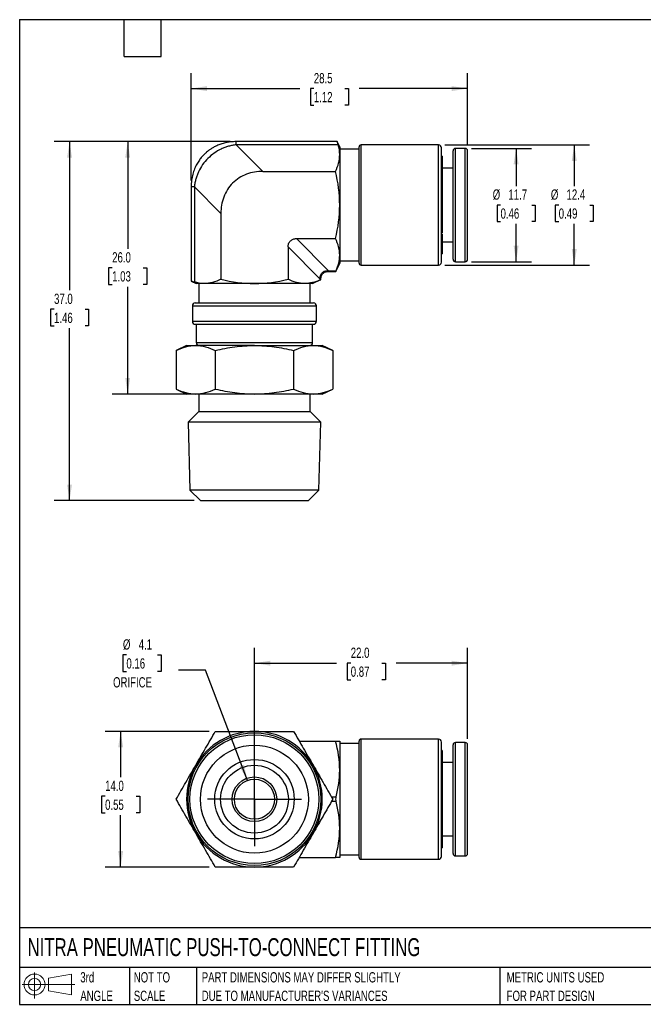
# Model space of a CAD drawing. Header units: millimetres. Extents: x 3 to 137, y 3 to 105.
# Tile 1 of 2: x 3 to 68, y 3 to 105. Entities that reach past the tile are written whole.
import ezdxf

# ---------------------------------------------------------------- set-up
doc = ezdxf.new("R2010")
doc.units = ezdxf.units.MM
doc.header["$LTSCALE"] = 0.5
doc.linetypes.add('SLD-Center', pattern=[19.05, 15.24, -1.27, 1.27, -1.27])
doc.linetypes.add('SLD-Solid', pattern=[0])
doc.layers.add('CENTER', color=40, linetype='SLD-Center')
doc.layers.add('SLD-DEFPOINTS', color=7, linetype='Continuous')
doc.layers.add('DIMENSIONS', color=140, linetype='SLD-Solid', lineweight=25)
doc.layers.add('TEXT', color=140, linetype='SLD-Solid', lineweight=25)
doc.styles.add('SLDTEXTSTYLE0', font='TXT', dxfattribs={"width": 0.7})
doc.dimstyles.new('SLDDIMSTYLE0', dxfattribs={"dimtxt": 1.079004, "dimasz": 1.651, "dimexe": 0, "dimexo": 0.0625, "dimgap": 0.269751, "dimtad": 0, "dimtih": 1, "dimtoh": 1, "dimdec": 1, "dimrnd": 1e-09, "dimzin": 4, "dimdsep": 46, "dimtxsty": 'SLDTEXTSTYLE0', "dimsah": 1, "dimcen": 0.09, "dimadec": 0, "dimazin": 1, "dimtfac": 1, "dimtdec": 1, "dimtofl": 0, "dimtmove": 0, "dimatfit": 3, "dimfxl": 0, "dimfrac": 2, "dimtolj": 1, "dimtzin": 12, "dimarcsym": 0})
doc.dimstyles.new('SLDDIMSTYLE1', dxfattribs={"dimtxt": 1.079004, "dimasz": 1.651, "dimexe": 0, "dimexo": 0.0625, "dimgap": 0.269751, "dimtad": 0, "dimtih": 1, "dimtoh": 1, "dimdec": 1, "dimrnd": 1e-09, "dimzin": 12, "dimdsep": 46, "dimtxsty": 'SLDTEXTSTYLE0', "dimsah": 1, "dimcen": 0.09, "dimadec": 0, "dimazin": 3, "dimtfac": 1, "dimtdec": 1, "dimtofl": 0, "dimtmove": 0, "dimatfit": 3, "dimfxl": 0, "dimfrac": 2, "dimtolj": 1, "dimtzin": 12, "dimarcsym": 0})
doc.dimstyles.new('SLDDIMSTYLE3', dxfattribs={"dimtxt": 1.079004, "dimasz": 1.651, "dimexe": 0, "dimexo": 0.0625, "dimgap": 0.269751, "dimtad": 0, "dimtih": 1, "dimtoh": 1, "dimdec": 1, "dimrnd": 1e-09, "dimzin": 12, "dimdsep": 46, "dimtxsty": 'SLDTEXTSTYLE0', "dimsah": 1, "dimcen": 0, "dimadec": 0, "dimazin": 3, "dimtfac": 1, "dimtdec": 1, "dimtofl": 0, "dimtmove": 0, "dimatfit": 3, "dimfxl": 0, "dimfrac": 2, "dimtolj": 1, "dimtzin": 12, "dimarcsym": 0})

# ---------------------------------------------------------------- blocks, each defined once
blk = doc.blocks.new('Block11')
at = {"color": 7, "linetype": 'SLD-Solid', "lineweight": 18}
for p, q in [((1.29, 2.66), (1.29, 0)), ((2.74, 2.08), (5.09, 2.52)), ((2.74, 0.8), (2.74, 2.08)), ((5.09, 2.52), (5.09, 0.37)), ((0, 1.44), (5.44, 1.44)), ((2.74, 0.8), (5.09, 0.37))]:
    blk.add_line(p, q, dxfattribs=at)
for radius in [1.08, 0.643]:
    blk.add_circle((1.29, 1.44), radius, dxfattribs=at)
blk = doc.blocks.new('Block12')
at = {"layer": 'SLD-DEFPOINTS'}
blk.add_blockref('Block11', (0, 0), dxfattribs=at)
blk = doc.blocks.new('SW_NOTE_0_2')
at = {"layer": 'TEXT', "color": 0, "char_height": 1.0583, "attachment_point": 1, "style": 'SLDTEXTSTYLE0'}
for s, insert in [('PART DIMENSIONS MAY DIFFER SLIGHTLY', (0, 1.36)), ("DUE TO MANUFACTURER'S VARIANCES", (0, -0.55))]:
    blk.add_mtext(s, dxfattribs=dict(at, insert=insert))
blk = doc.blocks.new('SW_NOTE_0_3')
at = {"layer": 'TEXT', "color": 0, "char_height": 1.058, "attachment_point": 1, "style": 'SLDTEXTSTYLE0'}
for s, insert in [('NOT TO', (0, 1.36)), ('SCALE', (0, -0.55))]:
    blk.add_mtext(s, dxfattribs=dict(at, insert=insert))
blk = doc.blocks.new('SW_NOTE_0_4')
at = {"layer": 'TEXT', "color": 0, "char_height": 1.058, "attachment_point": 1, "style": 'SLDTEXTSTYLE0'}
for s, insert in [('3rd', (0, 1.36)), ('ANGLE', (0, -0.55))]:
    blk.add_mtext(s, dxfattribs=dict(at, insert=insert))
blk = doc.blocks.new('SW_NOTE_0_5')
at = {"layer": 'TEXT', "color": 0, "char_height": 1.0583, "attachment_point": 1, "style": 'SLDTEXTSTYLE0'}
for s, insert in [('METRIC UNITS USED', (0, 1.36)), ('FOR PART DESIGN', (0, -0.55))]:
    blk.add_mtext(s, dxfattribs=dict(at, insert=insert))
blk = doc.blocks.new('_D')
at = {"layer": 'DIMENSIONS'}
for p, q in [((24.89, 92.2), (12.73, 92.2)), ((14.32, 92.2), (14.32, 81.13)), ((12.72, 79.18), (12.35, 79.18)), ((12.35, 79.18), (12.35, 77.46)), ((15.92, 79.18), (16.29, 79.18)), ((16.29, 79.18), (16.29, 77.46)), ((12.35, 77.46), (12.72, 77.46)), ((14.32, 66.15), (14.32, 77.22)), ((16.29, 77.46), (15.92, 77.46)), ((20.71, 66.15), (12.73, 66.15))]:
    blk.add_line(p, q, dxfattribs=at)
for points in [[(14.32, 92.2), (14.07, 90.54), (14.57, 90.54)], [(14.32, 66.15), (14.57, 67.81), (14.07, 67.81)]]:
    blk.add_solid(points, dxfattribs=at)
at = {"layer": 'DIMENSIONS', "char_height": 1.058, "attachment_point": 1, "style": 'SLDTEXTSTYLE0'}
for s, insert in [('26.0', (12.72, 80.78)), ('1.03', (12.72, 78.82))]:
    blk.add_mtext(s, dxfattribs=dict(at, insert=insert))
blk = doc.blocks.new('_D_1')
at = {"layer": 'DIMENSIONS'}
for p, q in [((24.89, 92.2), (6.73, 92.2)), ((8.32, 92.2), (8.32, 76.85)), ((6.72, 74.89), (6.35, 74.89)), ((6.35, 74.89), (6.35, 73.18)), ((9.92, 74.89), (10.29, 74.89)), ((10.29, 74.89), (10.29, 73.18)), ((6.35, 73.18), (6.72, 73.18)), ((10.29, 73.18), (9.92, 73.18)), ((8.32, 55.15), (8.32, 72.94)), ((21.19, 55.15), (6.73, 55.15))]:
    blk.add_line(p, q, dxfattribs=at)
for points in [[(8.32, 92.2), (8.07, 90.54), (8.57, 90.54)], [(8.32, 55.15), (8.57, 56.81), (8.07, 56.81)]]:
    blk.add_solid(points, dxfattribs=at)
at = {"layer": 'DIMENSIONS', "char_height": 1.058, "attachment_point": 1, "style": 'SLDTEXTSTYLE0'}
for s, insert in [('37.0', (6.72, 76.5)), ('1.46', (6.72, 74.54))]:
    blk.add_mtext(s, dxfattribs=dict(at, insert=insert))
blk = doc.blocks.new('_D_2')
at = {"layer": 'DIMENSIONS'}
for p, q in [((20.86, 88.17), (20.86, 99.25)), ((49.4, 91.89), (49.4, 99.25)), ((20.86, 97.67), (32.07, 97.67)), ((33.53, 97.67), (33.17, 97.67)), ((33.17, 97.67), (33.17, 95.95)), ((36.74, 97.67), (37.1, 97.67)), ((37.1, 97.67), (37.1, 95.95)), ((49.4, 97.67), (38.2, 97.67)), ((33.17, 95.95), (33.53, 95.95)), ((37.1, 95.95), (36.74, 95.95))]:
    blk.add_line(p, q, dxfattribs=at)
for points in [[(20.86, 97.67), (22.51, 97.41), (22.51, 97.92)], [(49.4, 97.67), (47.75, 97.92), (47.75, 97.41)]]:
    blk.add_solid(points, dxfattribs=at)
at = {"layer": 'DIMENSIONS', "char_height": 1.058, "attachment_point": 1, "style": 'SLDTEXTSTYLE0'}
for s, insert in [('28.5', (33.53, 99.27)), ('1.12', (33.53, 97.32))]:
    blk.add_mtext(s, dxfattribs=dict(at, insert=insert))
blk = doc.blocks.new('_D_3')
at = {"layer": 'DIMENSIONS'}
for p, q in [((49.79, 91.5), (55.99, 91.5)), ((54.4, 91.5), (54.4, 87.61)), ((52.8, 85.65), (52.44, 85.65)), ((52.44, 85.65), (52.44, 83.94)), ((56.01, 85.65), (56.37, 85.65)), ((56.37, 85.65), (56.37, 83.94)), ((52.44, 83.94), (52.8, 83.94)), ((54.4, 79.8), (54.4, 83.7)), ((56.37, 83.94), (56.01, 83.94)), ((49.79, 79.8), (55.99, 79.8))]:
    blk.add_line(p, q, dxfattribs=at)
for points in [[(54.4, 91.5), (54.15, 89.85), (54.66, 89.85)], [(54.4, 79.8), (54.66, 81.46), (54.15, 81.46)]]:
    blk.add_solid(points, dxfattribs=at)
at = {"layer": 'DIMENSIONS', "char_height": 1.058, "attachment_point": 1, "style": 'SLDTEXTSTYLE0'}
for s, insert in [('%%c', (51.99, 87.26)), ('11.7', (53.61, 87.26)), ('0.46', (52.8, 85.3))]:
    blk.add_mtext(s, dxfattribs=dict(at, insert=insert))
blk = doc.blocks.new('_D_4')
at = {"layer": 'DIMENSIONS'}
for p, q in [((47.04, 91.85), (61.99, 91.85)), ((60.4, 91.85), (60.4, 87.61)), ((58.8, 85.65), (58.44, 85.65)), ((58.44, 85.65), (58.44, 83.94)), ((62.01, 85.65), (62.37, 85.65)), ((62.37, 85.65), (62.37, 83.94)), ((58.44, 83.94), (58.8, 83.94)), ((60.4, 79.45), (60.4, 83.7)), ((62.37, 83.94), (62.01, 83.94)), ((47.04, 79.45), (61.99, 79.45))]:
    blk.add_line(p, q, dxfattribs=at)
for points in [[(60.4, 91.85), (60.15, 90.2), (60.66, 90.2)], [(60.4, 79.45), (60.66, 81.11), (60.15, 81.11)]]:
    blk.add_solid(points, dxfattribs=at)
at = {"layer": 'DIMENSIONS', "char_height": 1.058, "attachment_point": 1, "style": 'SLDTEXTSTYLE0'}
for s, insert in [('%%c', (57.99, 87.26)), ('12.4', (59.61, 87.26)), ('0.49', (58.8, 85.3))]:
    blk.add_mtext(s, dxfattribs=dict(at, insert=insert))
blk = doc.blocks.new('_D_8')
at = {"layer": 'DIMENSIONS'}
for p, q in [((22.73, 31.34), (12.01, 31.34)), ((13.59, 31.34), (13.59, 26.6)), ((11.99, 24.65), (11.63, 24.65)), ((11.63, 24.65), (11.63, 22.93)), ((15.2, 24.65), (15.56, 24.65)), ((15.56, 24.65), (15.56, 22.93)), ((11.63, 22.93), (11.99, 22.93)), ((13.59, 17.34), (13.59, 22.69)), ((15.56, 22.93), (15.2, 22.93)), ((22.73, 17.34), (12.01, 17.34))]:
    blk.add_line(p, q, dxfattribs=at)
for points in [[(13.59, 31.34), (13.34, 29.69), (13.85, 29.69)], [(13.59, 17.34), (13.85, 18.99), (13.34, 18.99)]]:
    blk.add_solid(points, dxfattribs=at)
at = {"layer": 'DIMENSIONS', "char_height": 1.058, "attachment_point": 1, "style": 'SLDTEXTSTYLE0'}
for s, insert in [('14.0', (11.99, 26.25)), ('0.55', (11.99, 24.3))]:
    blk.add_mtext(s, dxfattribs=dict(at, insert=insert))
blk = doc.blocks.new('_D_9')
at = {"layer": 'DIMENSIONS'}
for p, q in [((27.4, 24.97), (27.4, 39.97)), ((49.4, 30.57), (49.4, 39.97)), ((27.4, 38.38), (35.88, 38.38)), ((37.34, 38.38), (36.98, 38.38)), ((36.98, 38.38), (36.98, 36.66)), ((40.55, 38.38), (40.91, 38.38)), ((40.91, 38.38), (40.91, 36.66)), ((49.4, 38.38), (42.01, 38.38)), ((36.98, 36.66), (37.34, 36.66)), ((40.91, 36.66), (40.55, 36.66))]:
    blk.add_line(p, q, dxfattribs=at)
for points in [[(27.4, 38.38), (29.05, 38.12), (29.05, 38.63)], [(49.4, 38.38), (47.75, 38.63), (47.75, 38.12)]]:
    blk.add_solid(points, dxfattribs=at)
at = {"layer": 'DIMENSIONS', "char_height": 1.058, "attachment_point": 1, "style": 'SLDTEXTSTYLE0'}
for s, insert in [('22.0', (37.34, 39.98)), ('0.87', (37.34, 38.03))]:
    blk.add_mtext(s, dxfattribs=dict(at, insert=insert))
blk = doc.blocks.new('_D_10')
at = {"layer": 'DIMENSIONS'}
for p, q in [((14.19, 39.24), (13.83, 39.24)), ((13.83, 39.24), (13.83, 37.52)), ((17.4, 39.24), (17.76, 39.24)), ((17.76, 39.24), (17.76, 37.52)), ((22.36, 37.67), (19.58, 37.67)), ((26.67, 26.27), (22.36, 37.67)), ((13.83, 37.52), (14.19, 37.52)), ((17.76, 37.52), (17.4, 37.52))]:
    blk.add_line(p, q, dxfattribs=at)
blk.add_solid([(26.67, 26.27), (26.33, 27.9), (25.85, 27.72)], dxfattribs=at)
at = {"layer": 'DIMENSIONS', "char_height": 1.058, "attachment_point": 1, "style": 'SLDTEXTSTYLE0'}
for s, insert in [('%%c', (13.83, 40.84)), ('4.1', (15.46, 40.84)), ('0.16', (14.19, 38.88)), ('ORIFICE', (12.81, 36.93))]:
    blk.add_mtext(s, dxfattribs=dict(at, insert=insert))
blk = doc.blocks.new('SW_CENTERMARKSYMBOL_1')
at = {"layer": 'CENTER', "color": 0}
for p, q in [((0, 2.54), (0, 4.84)), ((0, 0), (0, 2.54)), ((-2.54, 0), (-4.84, 0)), ((0, 0), (-2.54, 0)), ((0, 0), (0, -2.54)), ((0, 0), (2.54, 0)), ((2.54, 0), (4.84, 0)), ((0, -2.54), (0, -4.84))]:
    blk.add_line(p, q, dxfattribs=at)

msp = doc.modelspace()

# ---------------------------------------------------------------- linework, layer by layer
for p, q in [((35.95, 92.2), (25.53, 92.2)), ((25.53, 91.86), (25.53, 92.2)), ((25.53, 91.86), (28.27, 89.12)), ((36.05, 91.86), (25.53, 91.86)), ((36.2, 91.65), (35.95, 92.2)), ((36.2, 91.65), (36.2, 90.85)), ((38.2, 79.65), (38.2, 91.65)), ((46.4, 91.85), (38.4, 91.85)), ((38.4, 79.45), (38.4, 91.85)), ((46.4, 79.45), (46.4, 91.85)), ((46.7, 79.75), (46.7, 91.55)), ((49.15, 91.5), (48.15, 91.5)), ((48.15, 79.8), (48.15, 91.5)), ((49.15, 79.8), (49.15, 91.5)), ((38.2, 91.4), (36.2, 91.4)), ((36.2, 90.85), (36.2, 85.65)), ((46.77, 90.68), (46.7, 90.68)), ((46.77, 90.68), (46.77, 82.78)), ((47.9, 80.05), (47.9, 91.25)), ((49.4, 80.05), (49.4, 91.25)), ((47.9, 89.44), (46.77, 89.44)), ((28.27, 89.12), (35.77, 89.12)), ((20.86, 87.53), (20.86, 77.81)), ((21.2, 87.53), (20.86, 87.53)), ((23.94, 84.79), (21.2, 87.53)), ((21.2, 87.53), (21.2, 77.71)), ((36.2, 85.65), (36.2, 80.46)), ((23.94, 84.79), (23.94, 77.99)), ((46.7, 82.78), (46.77, 82.78)), ((46.7, 82.65), (46.77, 82.63)), ((46.77, 82.63), (46.77, 82.16)), ((30.87, 81.32), (30.87, 77.99)), ((34.19, 78), (30.87, 81.32)), ((31.73, 82.19), (35.05, 78.87)), ((31.73, 82.19), (35.77, 82.19)), ((46.77, 82.16), (46.7, 82.16)), ((46.77, 82.16), (46.77, 80.63)), ((46.77, 81.86), (47.9, 81.86)), ((36.2, 80.46), (36.2, 79.65)), ((46.7, 80.63), (46.77, 80.63)), ((35.81, 78.8), (36.2, 79.65)), ((36.2, 79.9), (38.2, 79.9)), ((38.4, 79.45), (46.4, 79.45)), ((48.15, 79.8), (49.15, 79.8)), ((35.05, 78.87), (35.84, 78.87)), ((35.05, 78.87), (35.05, 78.8)), ((35.05, 78.8), (35.81, 78.8)), ((20.86, 77.81), (21.4, 77.55)), ((22.21, 77.55), (21.4, 77.55)), ((21.65, 77.55), (21.65, 75.55)), ((27.4, 77.55), (22.21, 77.55)), ((32.6, 77.55), (27.4, 77.55)), ((33.4, 77.55), (32.6, 77.55)), ((33.15, 75.55), (33.15, 77.55)), ((33.4, 77.55), (34.25, 77.95)), ((34.19, 77.92), (34.19, 78)), ((34.19, 78), (34.25, 78)), ((34.25, 77.95), (34.25, 78)), ((21, 75.25), (21, 73.65)), ((21, 75.25), (33.8, 75.25)), ((21.3, 75.55), (33.5, 75.55)), ((33.8, 73.65), (33.8, 75.25)), ((21, 73.65), (33.8, 73.65)), ((21.3, 73.35), (33.5, 73.35)), ((21.4, 73.35), (21.4, 71.45)), ((33.4, 71.45), (33.4, 73.35)), ((20.4, 71.15), (19.32, 70.65)), ((20.4, 71.15), (21.34, 71.15)), ((27.4, 71.15), (21.34, 71.15)), ((21.4, 71.45), (33.4, 71.45)), ((27.4, 71.15), (33.47, 71.15)), ((33.47, 71.15), (34.4, 71.15)), ((35.49, 70.65), (34.4, 71.15)), ((19.32, 70.65), (19.32, 66.66)), ((23.36, 70.65), (23.36, 66.66)), ((31.44, 70.65), (31.44, 66.66)), ((35.49, 70.65), (35.49, 66.66)), ((19.32, 66.66), (20.4, 66.15)), ((21.34, 66.15), (20.4, 66.15)), ((27.4, 66.15), (21.34, 66.15)), ((21.65, 66.15), (21.65, 64.35)), ((33.47, 66.15), (27.4, 66.15)), ((33.15, 64.35), (33.15, 66.15)), ((34.4, 66.15), (33.47, 66.15)), ((34.4, 66.15), (35.49, 66.66)), ((21.65, 64.35), (20.55, 63.25)), ((21.65, 64.35), (33.15, 64.35)), ((34.26, 63.25), (33.15, 64.35)), ((20.55, 63.25), (20.75, 56.23)), ((26.4, 63.25), (20.55, 63.25)), ((34.26, 63.25), (26.4, 63.25)), ((34.06, 56.23), (34.26, 63.25)), ((20.75, 56.23), (21.83, 55.15)), ((26.43, 56.23), (20.75, 56.23)), ((34.06, 56.23), (26.43, 56.23)), ((32.98, 55.15), (34.06, 56.23)), ((21.83, 55.15), (32.98, 55.15)), ((46.4, 30.54), (38.4, 30.54)), ((38.4, 18.14), (38.4, 30.54)), ((46.4, 18.14), (46.4, 30.54)), ((32.02, 30.34), (35.77, 30.34)), ((36.2, 30.34), (36.2, 27.34)), ((38.2, 30.09), (36.2, 30.09)), ((38.2, 18.34), (38.2, 30.34)), ((46.7, 18.44), (46.7, 30.24)), ((47.9, 24.13), (47.9, 29.94)), ((49.15, 30.19), (48.15, 30.19)), ((48.15, 24.12), (48.15, 30.19)), ((49.15, 24.12), (49.15, 30.19)), ((49.4, 24.13), (49.4, 29.94)), ((46.77, 29.36), (46.7, 29.36)), ((46.7, 28.46), (46.77, 28.46)), ((46.77, 29.36), (46.77, 28.46)), ((46.77, 28.46), (46.77, 27.95)), ((46.77, 27.95), (46.7, 27.95)), ((47.9, 28.13), (46.77, 28.13)), ((46.77, 27.95), (46.77, 19.31)), ((36.2, 27.34), (36.2, 21.34)), ((27.4, 22.27), (27.4, 26.4)), ((35.34, 24.59), (35.84, 24.59)), ((35.84, 24.09), (35.34, 24.09)), ((47.9, 18.74), (47.9, 24.13)), ((48.15, 18.49), (48.15, 24.12)), ((49.15, 18.49), (49.15, 24.12)), ((49.4, 18.74), (49.4, 24.13)), ((36.2, 21.34), (36.2, 18.34)), ((46.77, 20.55), (47.9, 20.55)), ((46.7, 19.31), (46.77, 19.31)), ((32.02, 18.34), (35.77, 18.34)), ((36.2, 18.59), (38.2, 18.59)), ((48.15, 18.49), (49.15, 18.49)), ((38.4, 18.14), (46.4, 18.14))]:
    msp.add_line(p, q)
for radius in [6.85, 6.65, 5.57, 4.1, 3.5, 2.3, 2.07]:
    msp.add_circle((27.4, 24.34), radius)
for centre, radius, start, end in [((38.4, 91.65), 0.2, 90, 180), ((46.4, 91.55), 0.3, 0, 90), ((48.15, 91.25), 0.25, 90, 180), ((49.15, 91.25), 0.25, 0, 90), ((38.4, 79.65), 0.2, 180, 270), ((46.4, 79.75), 0.3, 270, 0), ((48.15, 80.05), 0.25, 180, 270), ((49.15, 80.05), 0.25, 270, 0), ((21.3, 75.25), 0.3, 90, 180), ((33.5, 75.25), 0.3, 0, 90), ((21.3, 73.65), 0.3, 180, 270), ((33.5, 73.65), 0.3, 270, 0), ((21.7, 71.45), 0.3, 180, 270), ((33.1, 71.45), 0.3, 270, 0), ((27.4, 24.34), 7, 90, 150), ((27.4, 24.34), 7, 30, 90), ((38.4, 30.34), 0.2, 90, 180), ((46.4, 30.24), 0.3, 0, 90), ((48.15, 29.94), 0.25, 90, 180), ((49.15, 29.94), 0.25, 0, 90), ((27.4, 24.34), 7, 150, 210), ((27.4, 24.34), 7, 330, 30), ((27.4, 24.34), 7, 210, 270), ((27.4, 24.34), 7, 270, 330), ((38.4, 18.34), 0.2, 180, 270), ((46.4, 18.44), 0.3, 270, 0), ((48.15, 18.74), 0.25, 180, 270), ((49.15, 18.74), 0.25, 270, 0)]:
    msp.add_arc(centre, radius, start, end)
for points, knots in [([(25.53, 92.2), (25.33, 92.19), (24.95, 92.18), (24.42, 92.08), (23.94, 91.95), (23.53, 91.78), (23.19, 91.61), (22.9, 91.44), (22.67, 91.27), (22.45, 91.09), (22.22, 90.88), (21.96, 90.61), (21.7, 90.28), (21.44, 89.87), (21.21, 89.38), (21.02, 88.82), (20.89, 88.2), (20.87, 87.76), (20.86, 87.53)], [0, 0, 0, 0, 0.080143, 0.153905, 0.220935, 0.280932, 0.333643, 0.378845, 0.416377, 0.451013, 0.493304, 0.543574, 0.601708, 0.667485, 0.74059, 0.820641, 0.907258, 1, 1, 1, 1]), ([(25.53, 91.86), (25.46, 91.85), (25.32, 91.84), (25.12, 91.8), (24.92, 91.76), (24.72, 91.71), (24.53, 91.65), (24.34, 91.58), (24.16, 91.51), (23.78, 91.34), (23.23, 91.02), (22.58, 90.48), (22.03, 89.83), (21.68, 89.22), (21.47, 88.71), (21.35, 88.33), (21.25, 87.94), (21.22, 87.67), (21.2, 87.53)], [0, 0, 0, 0, 0.031736, 0.06315, 0.094248, 0.125036, 0.155518, 0.185702, 0.215593, 0.245197, 0.373517, 0.500027, 0.626529, 0.754856, 0.814336, 0.874988, 0.936861, 1, 1, 1, 1]), ([(36.05, 91.86), (36.02, 91.97), (35.99, 92.05), (35.96, 92.17), (35.95, 92.2), (35.95, 92.2)], [0, 0, 0, 0, 0.5, 0.5, 1, 1, 1, 1]), ([(28.27, 89.12), (27.7, 89.12), (27.12, 89.03), (26.05, 88.62), (25.55, 88.31), (24.75, 87.51), (24.43, 87.01), (24.03, 85.94), (23.94, 85.36), (23.94, 84.79)], [0, 0, 0, 0, 0.25, 0.25, 0.5, 0.5, 0.75, 0.75, 1, 1, 1, 1]), ([(30.87, 81.32), (30.87, 81.44), (30.89, 81.55), (30.97, 81.77), (31.03, 81.87), (31.19, 82.03), (31.29, 82.09), (31.5, 82.17), (31.62, 82.19), (31.73, 82.19)], [0, 0, 0, 0, 0.25, 0.25, 0.5, 0.5, 0.75, 0.75, 1, 1, 1, 1]), ([(34.19, 78), (34.19, 78.04), (34.18, 78.1), (34.18, 78.2), (34.2, 78.29), (34.22, 78.4), (34.28, 78.53), (34.39, 78.67), (34.52, 78.78), (34.69, 78.85), (34.87, 78.88), (34.99, 78.87), (35.05, 78.87)], [0, 0, 0, 0, 0.069789, 0.135994, 0.198858, 0.258667, 0.382373, 0.500143, 0.617888, 0.74162, 0.864123, 1, 1, 1, 1]), ([(34.25, 78), (34.26, 78.12), (34.28, 78.29), (34.38, 78.48), (34.47, 78.59), (34.58, 78.68), (34.77, 78.78), (34.94, 78.79), (35.05, 78.8)], [0, 0, 0, 0, 0.270551, 0.388289, 0.5, 0.611711, 0.729449, 1, 1, 1, 1]), ([(20.87, 77.81), (20.87, 77.8), (20.87, 77.8), (20.96, 77.78), (21.07, 77.75), (21.17, 77.72), (21.2, 77.71)], [0, 0, 0, 0, 0.2447575, 0.5490757, 0.8621045, 1, 1, 1, 1]), ([(34.19, 77.92), (34.21, 77.93), (34.25, 77.95), (34.25, 77.95), (34.25, 77.95)], [0, 0, 0, 0, 0.600889, 1, 1, 1, 1]), ([(19.32, 70.65), (19.65, 70.8), (19.99, 70.93), (20.66, 71.11), (21, 71.15), (21.34, 71.15)], [0, 0, 0, 0, 0.5, 0.5, 1, 1, 1, 1]), ([(21.34, 71.15), (21.68, 71.15), (22.02, 71.11), (22.7, 70.93), (23.03, 70.8), (23.36, 70.65)], [0, 0, 0, 0, 0.5, 0.5, 1, 1, 1, 1]), ([(23.36, 70.65), (24.03, 70.8), (24.69, 70.93), (26.04, 71.11), (26.72, 71.15), (27.4, 71.15)], [0, 0, 0, 0, 0.5, 0.5, 1, 1, 1, 1]), ([(27.4, 71.15), (28.09, 71.15), (28.77, 71.11), (30.11, 70.93), (30.78, 70.8), (31.44, 70.65)], [0, 0, 0, 0, 0.5, 0.5, 1, 1, 1, 1]), ([(31.44, 70.65), (31.78, 70.8), (32.11, 70.93), (32.78, 71.11), (33.12, 71.15), (33.47, 71.15)], [0, 0, 0, 0, 0.5, 0.5, 1, 1, 1, 1]), ([(33.47, 71.15), (33.81, 71.15), (34.15, 71.11), (34.82, 70.93), (35.15, 70.8), (35.49, 70.65)], [0, 0, 0, 0, 0.5, 0.5, 1, 1, 1, 1]), ([(19.32, 66.66), (19.65, 66.5), (19.99, 66.38), (20.66, 66.2), (21, 66.15), (21.34, 66.15)], [0, 0, 0, 0, 0.5, 0.5, 1, 1, 1, 1]), ([(21.34, 66.15), (21.68, 66.15), (22.02, 66.2), (22.7, 66.38), (23.03, 66.5), (23.36, 66.66)], [0, 0, 0, 0, 0.5, 0.5, 1, 1, 1, 1]), ([(23.36, 66.66), (24.03, 66.5), (24.69, 66.38), (26.04, 66.2), (26.72, 66.15), (27.4, 66.15)], [0, 0, 0, 0, 0.5, 0.5, 1, 1, 1, 1]), ([(27.4, 66.15), (28.09, 66.15), (28.77, 66.2), (30.11, 66.38), (30.78, 66.5), (31.44, 66.66)], [0, 0, 0, 0, 0.5, 0.5, 1, 1, 1, 1]), ([(31.44, 66.66), (31.78, 66.5), (32.11, 66.38), (32.78, 66.2), (33.12, 66.15), (33.47, 66.15)], [0, 0, 0, 0, 0.5, 0.5, 1, 1, 1, 1]), ([(33.47, 66.15), (33.81, 66.15), (34.15, 66.2), (34.82, 66.38), (35.15, 66.5), (35.49, 66.66)], [0, 0, 0, 0, 0.5, 0.5, 1, 1, 1, 1]), ([(21.34, 27.84), (21.68, 28.43), (22.02, 29.02), (22.7, 30.18), (23.03, 30.76), (23.36, 31.34)], [0, 0, 0, 0, 0.5, 0.5, 1, 1, 1, 1]), ([(23.36, 31.34), (24.03, 31.34), (24.69, 31.34), (26.04, 31.34), (26.72, 31.34), (27.4, 31.34)], [0, 0, 0, 0, 0.5, 0.5, 1, 1, 1, 1]), ([(27.4, 31.34), (28.09, 31.34), (28.77, 31.34), (30.11, 31.34), (30.78, 31.34), (31.44, 31.34)], [0, 0, 0, 0, 0.5, 0.5, 1, 1, 1, 1]), ([(31.44, 31.34), (31.78, 30.76), (32.11, 30.18), (32.78, 29.02), (33.12, 28.43), (33.47, 27.84)], [0, 0, 0, 0, 0.5, 0.5, 1, 1, 1, 1]), ([(19.32, 24.34), (19.65, 24.91), (19.99, 25.49), (20.66, 26.66), (21, 27.25), (21.34, 27.84)], [0, 0, 0, 0, 0.5, 0.5, 1, 1, 1, 1]), ([(33.47, 27.84), (33.81, 27.25), (34.15, 26.66), (34.82, 25.49), (35.15, 24.91), (35.49, 24.34)], [0, 0, 0, 0, 0.5, 0.5, 1, 1, 1, 1]), ([(35.84, 24.09), (35.82, 24.16), (35.81, 24.25), (35.81, 24.43), (35.82, 24.51), (35.84, 24.59)], [0, 0, 0, 0, 0.5, 0.5, 1, 1, 1, 1]), ([(21.34, 20.84), (21, 21.43), (20.66, 22.02), (19.99, 23.18), (19.65, 23.76), (19.32, 24.34)], [0, 0, 0, 0, 0.5, 0.5, 1, 1, 1, 1]), ([(35.49, 24.34), (35.15, 23.76), (34.82, 23.18), (34.15, 22.02), (33.81, 21.43), (33.47, 20.84)], [0, 0, 0, 0, 0.5, 0.5, 1, 1, 1, 1]), ([(23.36, 17.34), (23.03, 17.91), (22.7, 18.49), (22.02, 19.66), (21.68, 20.25), (21.34, 20.84)], [0, 0, 0, 0, 0.5, 0.5, 1, 1, 1, 1]), ([(33.47, 20.84), (33.12, 20.25), (32.78, 19.66), (32.11, 18.49), (31.78, 17.91), (31.44, 17.34)], [0, 0, 0, 0, 0.5, 0.5, 1, 1, 1, 1]), ([(27.4, 17.34), (26.72, 17.34), (26.04, 17.34), (24.69, 17.34), (24.03, 17.34), (23.36, 17.34)], [0, 0, 0, 0, 0.5, 0.5, 1, 1, 1, 1]), ([(31.44, 17.34), (30.78, 17.34), (30.11, 17.34), (28.77, 17.34), (28.09, 17.34), (27.4, 17.34)], [0, 0, 0, 0, 0.5, 0.5, 1, 1, 1, 1])]:
    msp.add_open_spline(points, degree=3, knots=knots)
for points in [[(36.2, 90.85), (36.2, 91.19), (36.15, 91.53), (36.05, 91.86)], [(35.77, 89.12), (36.04, 89.69), (36.2, 90.26), (36.2, 90.85)], [(36.2, 85.65), (36.2, 86.83), (36.04, 87.98), (35.77, 89.12)], [(35.77, 82.19), (36.04, 83.33), (36.2, 84.48), (36.2, 85.65)], [(36.2, 80.46), (36.2, 81.04), (36.04, 81.62), (35.77, 82.19)], [(35.84, 78.87), (36.06, 79.39), (36.2, 79.92), (36.2, 80.46)], [(35.81, 78.8), (35.81, 78.8), (35.82, 78.83), (35.84, 78.87)], [(22.21, 77.55), (21.87, 77.55), (21.53, 77.61), (21.2, 77.71)], [(23.94, 77.99), (23.37, 77.72), (22.79, 77.55), (22.21, 77.55)], [(23.94, 77.99), (25.08, 77.72), (26.23, 77.55), (27.4, 77.55)], [(27.4, 77.55), (28.58, 77.55), (29.73, 77.72), (30.87, 77.99)], [(32.6, 77.55), (32.01, 77.55), (31.44, 77.72), (30.87, 77.99)], [(34.19, 77.92), (33.66, 77.69), (33.14, 77.55), (32.6, 77.55)], [(36.2, 27.34), (36.2, 28.35), (36.04, 29.35), (35.77, 30.34)], [(35.77, 30.34), (36.04, 30.34), (36.2, 30.34), (36.2, 30.34)], [(35.84, 24.59), (36.06, 25.49), (36.2, 26.41), (36.2, 27.34)], [(36.2, 21.34), (36.2, 22.27), (36.06, 23.18), (35.84, 24.09)], [(35.77, 18.34), (36.04, 19.32), (36.2, 20.32), (36.2, 21.34)], [(36.2, 18.34), (36.2, 18.34), (36.04, 18.34), (35.77, 18.34)]]:
    msp.add_open_spline(points, degree=3)
at = {"layer": 'TEXT'}
for p, q in [((3.17, 104.78), (136.52, 104.78)), ((3.17, 104.78), (3.17, 3.17)), ((13.97, 100.97), (13.97, 104.78)), ((17.78, 100.97), (17.78, 104.78)), ((13.97, 100.97), (17.78, 100.97)), ((136.52, 11.06), (3.17, 11.06)), ((136.52, 6.98), (3.17, 6.98)), ((14.52, 6.98), (14.52, 3.17)), ((21.42, 6.98), (21.42, 3.17)), ((52.74, 6.98), (52.74, 3.17)), ((3.17, 3.17), (136.52, 3.17))]:
    msp.add_line(p, q, dxfattribs=at)

# ---------------------------------------------------------------- block references
at = {"layer": 'CENTER'}
msp.add_blockref('SW_CENTERMARKSYMBOL_1', (27.4, 24.34), dxfattribs=at)
at = {"layer": 'SLD-DEFPOINTS'}
msp.add_blockref('Block12', (3.42, 3.78), dxfattribs=at)
at = {"layer": 'TEXT'}
for name, p in [('SW_NOTE_0_4', (9.43, 5.13)), ('SW_NOTE_0_3', (14.95, 5.13)), ('SW_NOTE_0_2', (21.96, 5.13)), ('SW_NOTE_0_5', (53.43, 5.13))]:
    msp.add_blockref(name, p, dxfattribs=at)

# ---------------------------------------------------------------- texts
at = {"layer": 'TEXT', "insert": (3.98, 10), "char_height": 1.8521, "attachment_point": 1, "style": 'SLDTEXTSTYLE0'}
msp.add_mtext('NITRA PNEUMATIC PUSH-TO-CONNECT FITTING', dxfattribs=at)

# ---------------------------------------------------------------- dimensions: what is measured, and where the dimension line sits
at = {"layer": 'DIMENSIONS'}
for base, p1, p2, dimstyle, picture, middle in [((49.4, 97.67), (20.86, 87.53), (49.4, 91.25), 'SLDDIMSTYLE1', '_D_2', (35.13, 97.67)), ((49.4, 38.38), (27.4, 24.34), (49.4, 29.94), 'SLDDIMSTYLE0', '_D_9', (38.94, 38.38))]:
    dim = msp.add_linear_dim(base=base, p1=p1, p2=p2, dimstyle=dimstyle, dxfattribs=at)
    dim.commit()
    dim.dimension.update_dxf_attribs({"geometry": picture, "text_midpoint": middle, "dimtype": 160})
for base, p1, p2, picture, middle in [((8.3205, 55.1544), (25.527, 92.1959), (21.8284, 55.1544), '_D_1', (8.3205, 74.8916)), ((14.3205, 66.1544), (25.527, 92.1959), (21.3412, 66.1544), '_D', (14.3205, 79.1752)), ((13.59, 17.34), (23.36, 31.34), (23.36, 17.34), '_D_8', (13.59, 24.65))]:
    dim = msp.add_linear_dim(base=base, p1=p1, p2=p2, angle=90, dimstyle='SLDDIMSTYLE0', dxfattribs=at)
    dim.commit()
    dim.dimension.update_dxf_attribs({"geometry": picture, "text_midpoint": middle, "dimtype": 160})
for base, p1, p2, picture, middle in [((60.4, 79.45), (46.4, 91.85), (46.4, 79.45), '_D_4', (60.4, 85.65)), ((54.4, 91.5), (49.15, 79.8), (49.15, 91.5), '_D_3', (54.4, 85.65))]:
    dim = msp.add_linear_dim(base=base, p1=p1, p2=p2, angle=90, text='%%c<>', dimstyle='SLDDIMSTYLE1', dxfattribs=at)
    dim.commit()
    dim.dimension.update_dxf_attribs({"geometry": picture, "text_midpoint": middle, "dimtype": 160})
dim = msp.add_diameter_dim_2p(p1=(28.13, 22.41), p2=(26.67, 26.27), text='<>\\PORIFICE', dimstyle='SLDDIMSTYLE3', dxfattribs=at)
dim.commit()
dim.dimension.update_dxf_attribs({"geometry": '_D_10', "text_midpoint": (15.8, 38.38), "dimtype": 163})

doc.saveas('drawing.dxf')
